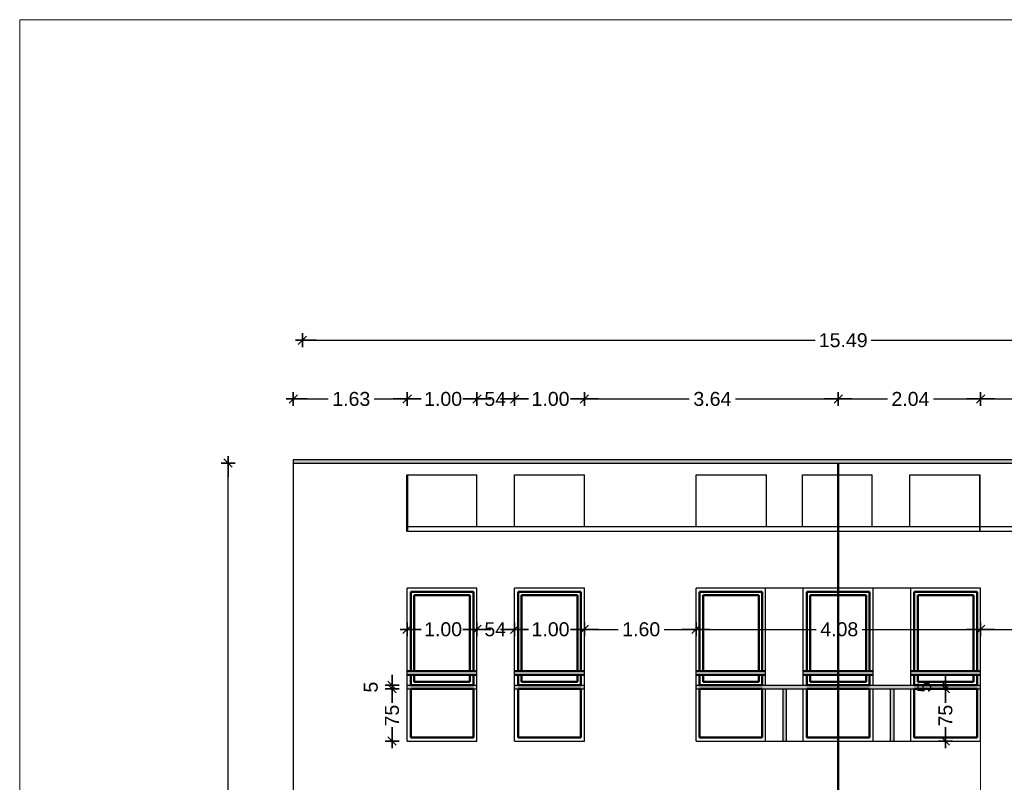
# Model space of a CAD drawing. Header units: metres. Extents: x -1 to 490, y -6 to 65.
# Tile 9 of 11: x 466 to 480, y 54 to 65. Entities that reach past the tile are written whole.
import ezdxf

# ---------------------------------------------------------------- set-up
doc = ezdxf.new("R2010")
doc.units = ezdxf.units.M
doc.header["$PDMODE"] = 65
doc.linetypes.add('CONTINUA', pattern=[0])
doc.linetypes.add('RAND', pattern=[44.45, 12.7, -6.35, 12.7, -6.35, 0, -6.35])
doc.layers.add('BARANA NOVA FAÇANA SUD', color=7, linetype='CONTINUA', lineweight=25)
doc.layers.add('FAÇANA  SUD-EST LINIES  ACTUAL', color=7, linetype='CONTINUA', lineweight=25)
doc.styles.add('ARIAL', font='arial.ttf')
doc.dimstyles.new('DIMSTYLE_3', dxfattribs={"dimtxt": 0.2, "dimasz": 0.2, "dimexe": 0, "dimexo": 1e-06, "dimgap": 0.1, "dimtad": 0, "dimrnd": 0.01, "dimzin": 4, "dimdsep": 46, "dimtxsty": 'ARIAL', "dimblk1": 'ALL_ML_STRICH', "dimblk2": 'ALL_ML_STRICH', "dimsah": 1, "dimcen": 0, "dimse1": 1, "dimse2": 1, "dimclrd": 2, "dimclre": 2, "dimclrt": 2, "dimadec": 0, "dimazin": 0, "dimtfac": 1, "dimtdec": 0, "dimtix": 1, "dimtmove": 2, "dimatfit": 3, "dimfxl": 0, "dimtzin": 0, "dimlwd": 0, "dimlwe": 35, "dimarcsym": 0})
doc.dimstyles.new('DIMSTYLE_6', dxfattribs={"dimtxt": 0.2, "dimasz": 0.2, "dimexe": 0, "dimexo": 1e-06, "dimgap": 0.1, "dimtad": 0, "dimdec": 0, "dimlfac": 100, "dimrnd": 1, "dimzin": 4, "dimdsep": 46, "dimtxsty": 'ARIAL', "dimblk1": 'ALL_ML_STRICH', "dimblk2": 'ALL_ML_STRICH', "dimsah": 1, "dimcen": 0, "dimse1": 1, "dimse2": 1, "dimclrd": 2, "dimclre": 2, "dimclrt": 2, "dimadec": 0, "dimazin": 0, "dimtfac": 1, "dimtdec": 0, "dimtix": 1, "dimtmove": 2, "dimatfit": 3, "dimfxl": 0, "dimtzin": 0, "dimlwd": 0, "dimlwe": 35, "dimarcsym": 0})
doc.dimstyles.new('DIMSTYLE_8', dxfattribs={"dimtxt": 0.2, "dimasz": 0.2, "dimexe": 0, "dimexo": 1e-06, "dimgap": 0.1, "dimtad": 2, "dimdec": 0, "dimlfac": 100, "dimrnd": 1, "dimzin": 4, "dimdsep": 46, "dimtxsty": 'ARIAL', "dimblk1": 'ALL_ML_STRICH', "dimblk2": 'ALL_ML_STRICH', "dimsah": 1, "dimcen": 0, "dimse1": 1, "dimse2": 1, "dimclrd": 2, "dimclre": 2, "dimclrt": 2, "dimadec": 0, "dimazin": 0, "dimtfac": 1, "dimtdec": 0, "dimtix": 1, "dimtmove": 2, "dimatfit": 3, "dimfxl": 0, "dimtvp": 1.2, "dimtzin": 0, "dimlwd": 0, "dimlwe": 35, "dimarcsym": 0})

# ---------------------------------------------------------------- blocks, each defined once
blk = doc.blocks.new('ALL_ML_STRICH')
at = {"color": 0, "linetype": 'ByBlock', "lineweight": -2}
for p, q in [((-1, 0), (0.5, 0)), ((-0.3, -0.3), (0.3, 0.3)), ((0, -0.5), (0, 0.5))]:
    blk.add_line(p, q, dxfattribs=at)
blk = doc.blocks.new('*D71')
at = {"layer": 'DEFPOINTS', "color": 2, "linetype": 'CONTINUA', "lineweight": 35, "transparency": 33554687}
for p in [(469.945, 60.378), (469.945, 58.622), (485.434, 58.622)]:
    blk.add_point(p, dxfattribs=at)
at = {"layer": 'FAÇANA  SUD-EST LINIES  ACTUAL', "color": 2, "linetype": 'CONTINUA', "lineweight": -2, "transparency": 33554687}
for p, q in [((469.945, 60.378), (477.296, 60.378)), ((478.096, 60.378), (485.434, 60.378))]:
    blk.add_line(p, q, dxfattribs=at)
at = {"layer": 'FAÇANA  SUD-EST LINIES  ACTUAL', "color": 2, "linetype": 'CONTINUA', "lineweight": 35, "transparency": 33554687, "xscale": 0.2, "yscale": 0.2, "zscale": 0.2, "rotation": 180}
blk.add_blockref('ALL_ML_STRICH', (469.945, 60.378), dxfattribs=at)
at = {"layer": 'FAÇANA  SUD-EST LINIES  ACTUAL', "color": 2, "linetype": 'CONTINUA', "lineweight": 35, "transparency": 33554687, "xscale": 0.2, "yscale": 0.2, "zscale": 0.2}
blk.add_blockref('ALL_ML_STRICH', (485.434, 60.378), dxfattribs=at)
at = {"layer": 'FAÇANA  SUD-EST LINIES  ACTUAL', "color": 2, "linetype": 'CONTINUA', "lineweight": 35, "transparency": 33554687, "insert": (477.696, 60.378), "char_height": 0.2, "width": 1, "attachment_point": 5, "style": 'ARIAL'}
blk.add_mtext('\\A1;{15.49}', dxfattribs=at)
blk = doc.blocks.new('*D72')
at = {"layer": 'DEFPOINTS', "color": 2, "linetype": 'CONTINUA', "lineweight": 35, "transparency": 33554687}
for p in [(469.814, 58.617), (468.88, 36.363), (469.814, 36.363)]:
    blk.add_point(p, dxfattribs=at)
at = {"layer": 'FAÇANA  SUD-EST LINIES  ACTUAL', "color": 2, "linetype": 'CONTINUA', "lineweight": -2, "transparency": 33554687}
for p, q in [((468.88, 47.896), (468.88, 58.617)), ((468.88, 36.363), (468.88, 47.096))]:
    blk.add_line(p, q, dxfattribs=at)
at = {"layer": 'FAÇANA  SUD-EST LINIES  ACTUAL', "color": 2, "linetype": 'CONTINUA', "lineweight": 35, "transparency": 33554687, "xscale": 0.2, "yscale": 0.2, "zscale": 0.2}
for p, rotation in [((468.88, 58.617), 90), ((468.88, 36.363), 270)]:
    blk.add_blockref('ALL_ML_STRICH', p, dxfattribs=dict(at, rotation=rotation))
at = {"layer": 'FAÇANA  SUD-EST LINIES  ACTUAL', "color": 2, "linetype": 'CONTINUA', "lineweight": 35, "transparency": 33554687, "insert": (468.88, 47.496), "char_height": 0.2, "width": 1, "attachment_point": 5, "rotation": 90, "style": 'ARIAL'}
blk.add_mtext('\\A1;{22.25}', dxfattribs=at)
blk = doc.blocks.new('*D73')
at = {"layer": 'DEFPOINTS', "color": 2, "linetype": 'CONTINUA', "lineweight": 35, "transparency": 33554687}
for p in [(469.814, 59.536), (469.814, 57.001), (471.446, 56.675)]:
    blk.add_point(p, dxfattribs=at)
at = {"layer": 'FAÇANA  SUD-EST LINIES  ACTUAL', "color": 2, "linetype": 'CONTINUA', "lineweight": -2, "transparency": 33554687}
for p, q in [((469.814, 59.536), (470.315, 59.536)), ((470.975, 59.536), (471.446, 59.536))]:
    blk.add_line(p, q, dxfattribs=at)
at = {"layer": 'FAÇANA  SUD-EST LINIES  ACTUAL', "color": 2, "linetype": 'CONTINUA', "lineweight": 35, "transparency": 33554687, "xscale": 0.2, "yscale": 0.2, "zscale": 0.2, "rotation": 180}
blk.add_blockref('ALL_ML_STRICH', (469.814, 59.536), dxfattribs=at)
at = {"layer": 'FAÇANA  SUD-EST LINIES  ACTUAL', "color": 2, "linetype": 'CONTINUA', "lineweight": 35, "transparency": 33554687, "xscale": 0.2, "yscale": 0.2, "zscale": 0.2}
blk.add_blockref('ALL_ML_STRICH', (471.446, 59.536), dxfattribs=at)
at = {"layer": 'FAÇANA  SUD-EST LINIES  ACTUAL', "color": 2, "linetype": 'CONTINUA', "lineweight": 35, "transparency": 33554687, "insert": (470.645, 59.536), "char_height": 0.2, "width": 0.8, "attachment_point": 5, "style": 'ARIAL'}
blk.add_mtext('\\A1;{1.63}', dxfattribs=at)
blk = doc.blocks.new('*D74')
at = {"layer": 'DEFPOINTS', "color": 2, "linetype": 'CONTINUA', "lineweight": 35, "transparency": 33554687}
for p in [(471.446, 59.536), (472.446, 56.821), (471.446, 56.675)]:
    blk.add_point(p, dxfattribs=at)
at = {"layer": 'FAÇANA  SUD-EST LINIES  ACTUAL', "color": 2, "linetype": 'CONTINUA', "lineweight": -2, "transparency": 33554687}
for p, q in [((471.446, 59.536), (471.631, 59.536)), ((472.291, 59.536), (472.446, 59.536))]:
    blk.add_line(p, q, dxfattribs=at)
at = {"layer": 'FAÇANA  SUD-EST LINIES  ACTUAL', "color": 2, "linetype": 'CONTINUA', "lineweight": 35, "transparency": 33554687, "xscale": 0.2, "yscale": 0.2, "zscale": 0.2, "rotation": 180}
blk.add_blockref('ALL_ML_STRICH', (471.446, 59.536), dxfattribs=at)
at = {"layer": 'FAÇANA  SUD-EST LINIES  ACTUAL', "color": 2, "linetype": 'CONTINUA', "lineweight": 35, "transparency": 33554687, "xscale": 0.2, "yscale": 0.2, "zscale": 0.2}
blk.add_blockref('ALL_ML_STRICH', (472.446, 59.536), dxfattribs=at)
at = {"layer": 'FAÇANA  SUD-EST LINIES  ACTUAL', "color": 2, "linetype": 'CONTINUA', "lineweight": 35, "transparency": 33554687, "insert": (471.961, 59.536), "char_height": 0.2, "width": 0.8, "attachment_point": 5, "style": 'ARIAL'}
blk.add_mtext('\\A1;{1.00}', dxfattribs=at)
blk = doc.blocks.new('*D75')
at = {"layer": 'DEFPOINTS', "color": 2, "linetype": 'CONTINUA', "lineweight": 35, "transparency": 33554687}
for p in [(472.446, 59.536), (472.446, 56.821), (472.986, 56.637)]:
    blk.add_point(p, dxfattribs=at)
at = {"layer": 'FAÇANA  SUD-EST LINIES  ACTUAL', "color": 2, "linetype": 'CONTINUA', "lineweight": -2, "transparency": 33554687}
for p, q in [((472.446, 59.536), (472.518, 59.536)), ((472.898, 59.536), (472.986, 59.536))]:
    blk.add_line(p, q, dxfattribs=at)
at = {"layer": 'FAÇANA  SUD-EST LINIES  ACTUAL', "color": 2, "linetype": 'CONTINUA', "lineweight": 35, "transparency": 33554687, "xscale": 0.2, "yscale": 0.2, "zscale": 0.2, "rotation": 180}
blk.add_blockref('ALL_ML_STRICH', (472.446, 59.536), dxfattribs=at)
at = {"layer": 'FAÇANA  SUD-EST LINIES  ACTUAL', "color": 2, "linetype": 'CONTINUA', "lineweight": 35, "transparency": 33554687, "xscale": 0.2, "yscale": 0.2, "zscale": 0.2}
blk.add_blockref('ALL_ML_STRICH', (472.986, 59.536), dxfattribs=at)
at = {"layer": 'FAÇANA  SUD-EST LINIES  ACTUAL', "color": 2, "linetype": 'CONTINUA', "lineweight": 35, "transparency": 33554687, "insert": (472.708, 59.536), "char_height": 0.2, "width": 0.4, "attachment_point": 5, "style": 'ARIAL'}
blk.add_mtext('\\A1;{54}', dxfattribs=at)
blk = doc.blocks.new('*D76')
at = {"layer": 'DEFPOINTS', "color": 2, "linetype": 'CONTINUA', "lineweight": 35, "transparency": 33554687}
for p in [(472.986, 59.536), (473.986, 56.821), (472.986, 56.637)]:
    blk.add_point(p, dxfattribs=at)
at = {"layer": 'FAÇANA  SUD-EST LINIES  ACTUAL', "color": 2, "linetype": 'CONTINUA', "lineweight": -2, "transparency": 33554687}
for p, q in [((472.986, 59.536), (473.171, 59.536)), ((473.831, 59.536), (473.986, 59.536))]:
    blk.add_line(p, q, dxfattribs=at)
at = {"layer": 'FAÇANA  SUD-EST LINIES  ACTUAL', "color": 2, "linetype": 'CONTINUA', "lineweight": 35, "transparency": 33554687, "xscale": 0.2, "yscale": 0.2, "zscale": 0.2, "rotation": 180}
blk.add_blockref('ALL_ML_STRICH', (472.986, 59.536), dxfattribs=at)
at = {"layer": 'FAÇANA  SUD-EST LINIES  ACTUAL', "color": 2, "linetype": 'CONTINUA', "lineweight": 35, "transparency": 33554687, "xscale": 0.2, "yscale": 0.2, "zscale": 0.2}
blk.add_blockref('ALL_ML_STRICH', (473.986, 59.536), dxfattribs=at)
at = {"layer": 'FAÇANA  SUD-EST LINIES  ACTUAL', "color": 2, "linetype": 'CONTINUA', "lineweight": 35, "transparency": 33554687, "insert": (473.501, 59.536), "char_height": 0.2, "width": 0.8, "attachment_point": 5, "style": 'ARIAL'}
blk.add_mtext('\\A1;{1.00}', dxfattribs=at)
blk = doc.blocks.new('*D77')
at = {"layer": 'DEFPOINTS', "color": 2, "linetype": 'CONTINUA', "lineweight": 35, "transparency": 33554687}
for p in [(473.986, 59.536), (477.624, 58.602), (473.986, 56.821)]:
    blk.add_point(p, dxfattribs=at)
at = {"layer": 'FAÇANA  SUD-EST LINIES  ACTUAL', "color": 2, "linetype": 'CONTINUA', "lineweight": -2, "transparency": 33554687}
for p, q in [((473.986, 59.536), (475.49, 59.536)), ((476.15, 59.536), (477.624, 59.536))]:
    blk.add_line(p, q, dxfattribs=at)
at = {"layer": 'FAÇANA  SUD-EST LINIES  ACTUAL', "color": 2, "linetype": 'CONTINUA', "lineweight": 35, "transparency": 33554687, "xscale": 0.2, "yscale": 0.2, "zscale": 0.2, "rotation": 180}
blk.add_blockref('ALL_ML_STRICH', (473.986, 59.536), dxfattribs=at)
at = {"layer": 'FAÇANA  SUD-EST LINIES  ACTUAL', "color": 2, "linetype": 'CONTINUA', "lineweight": 35, "transparency": 33554687, "xscale": 0.2, "yscale": 0.2, "zscale": 0.2}
blk.add_blockref('ALL_ML_STRICH', (477.624, 59.536), dxfattribs=at)
at = {"layer": 'FAÇANA  SUD-EST LINIES  ACTUAL', "color": 2, "linetype": 'CONTINUA', "lineweight": 35, "transparency": 33554687, "insert": (475.82, 59.536), "char_height": 0.2, "width": 0.8, "attachment_point": 5, "style": 'ARIAL'}
blk.add_mtext('\\A1;{3.64}', dxfattribs=at)
blk = doc.blocks.new('*D78')
at = {"layer": 'DEFPOINTS', "color": 2, "linetype": 'CONTINUA', "lineweight": 35, "transparency": 33554687}
for p in [(477.624, 59.536), (477.624, 58.602), (479.664, 56.821)]:
    blk.add_point(p, dxfattribs=at)
at = {"layer": 'FAÇANA  SUD-EST LINIES  ACTUAL', "color": 2, "linetype": 'CONTINUA', "lineweight": -2, "transparency": 33554687}
for p, q in [((477.624, 59.536), (478.329, 59.536)), ((478.989, 59.536), (479.664, 59.536))]:
    blk.add_line(p, q, dxfattribs=at)
at = {"layer": 'FAÇANA  SUD-EST LINIES  ACTUAL', "color": 2, "linetype": 'CONTINUA', "lineweight": 35, "transparency": 33554687, "xscale": 0.2, "yscale": 0.2, "zscale": 0.2, "rotation": 180}
blk.add_blockref('ALL_ML_STRICH', (477.624, 59.536), dxfattribs=at)
at = {"layer": 'FAÇANA  SUD-EST LINIES  ACTUAL', "color": 2, "linetype": 'CONTINUA', "lineweight": 35, "transparency": 33554687, "xscale": 0.2, "yscale": 0.2, "zscale": 0.2}
blk.add_blockref('ALL_ML_STRICH', (479.664, 59.536), dxfattribs=at)
at = {"layer": 'FAÇANA  SUD-EST LINIES  ACTUAL', "color": 2, "linetype": 'CONTINUA', "lineweight": 35, "transparency": 33554687, "insert": (478.659, 59.536), "char_height": 0.2, "width": 0.8, "attachment_point": 5, "style": 'ARIAL'}
blk.add_mtext('\\A1;{2.04}', dxfattribs=at)
blk = doc.blocks.new('*D79')
at = {"layer": 'DEFPOINTS', "color": 2, "linetype": 'CONTINUA', "lineweight": 35, "transparency": 33554687}
for p in [(479.664, 59.536), (479.664, 56.821), (481.262, 56.821)]:
    blk.add_point(p, dxfattribs=at)
at = {"layer": 'FAÇANA  SUD-EST LINIES  ACTUAL', "color": 2, "linetype": 'CONTINUA', "lineweight": -2, "transparency": 33554687}
for p, q in [((479.664, 59.536), (480.148, 59.536)), ((480.808, 59.536), (481.262, 59.536))]:
    blk.add_line(p, q, dxfattribs=at)
at = {"layer": 'FAÇANA  SUD-EST LINIES  ACTUAL', "color": 2, "linetype": 'CONTINUA', "lineweight": 35, "transparency": 33554687, "xscale": 0.2, "yscale": 0.2, "zscale": 0.2, "rotation": 180}
blk.add_blockref('ALL_ML_STRICH', (479.664, 59.536), dxfattribs=at)
at = {"layer": 'FAÇANA  SUD-EST LINIES  ACTUAL', "color": 2, "linetype": 'CONTINUA', "lineweight": 35, "transparency": 33554687, "xscale": 0.2, "yscale": 0.2, "zscale": 0.2}
blk.add_blockref('ALL_ML_STRICH', (481.262, 59.536), dxfattribs=at)
at = {"layer": 'FAÇANA  SUD-EST LINIES  ACTUAL', "color": 2, "linetype": 'CONTINUA', "lineweight": 35, "transparency": 33554687, "insert": (480.478, 59.536), "char_height": 0.2, "width": 0.8, "attachment_point": 5, "style": 'ARIAL'}
blk.add_mtext('\\A1;{1.60}', dxfattribs=at)
blk = doc.blocks.new('*D101')
at = {"layer": 'DEFPOINTS', "color": 2, "linetype": 'CONTINUA', "lineweight": 35, "transparency": 33554687}
for p in [(471.446, 55.381), (471.229, 54.631), (471.446, 54.631)]:
    blk.add_point(p, dxfattribs=at)
at = {"layer": 'FAÇANA  SUD-EST LINIES  ACTUAL', "color": 2, "linetype": 'CONTINUA', "lineweight": -2, "transparency": 33554687}
for p, q in [((471.229, 55.186), (471.229, 55.381)), ((471.229, 54.631), (471.229, 54.806))]:
    blk.add_line(p, q, dxfattribs=at)
at = {"layer": 'FAÇANA  SUD-EST LINIES  ACTUAL', "color": 2, "linetype": 'CONTINUA', "lineweight": 35, "transparency": 33554687, "xscale": 0.2, "yscale": 0.2, "zscale": 0.2}
for p, rotation in [((471.229, 55.381), 90), ((471.229, 54.631), 270)]:
    blk.add_blockref('ALL_ML_STRICH', p, dxfattribs=dict(at, rotation=rotation))
at = {"layer": 'FAÇANA  SUD-EST LINIES  ACTUAL', "color": 2, "linetype": 'CONTINUA', "lineweight": 35, "transparency": 33554687, "insert": (471.229, 54.996), "char_height": 0.2, "width": 0.4, "attachment_point": 5, "rotation": 90, "style": 'ARIAL'}
blk.add_mtext('\\A1;{75}', dxfattribs=at)
blk = doc.blocks.new('*D102')
at = {"layer": 'DEFPOINTS', "color": 2, "linetype": 'CONTINUA', "lineweight": 35, "transparency": 33554687}
for p in [(471.229, 55.381), (471.446, 55.431), (471.446, 55.381)]:
    blk.add_point(p, dxfattribs=at)
at = {"layer": 'FAÇANA  SUD-EST LINIES  ACTUAL', "color": 2, "linetype": 'CONTINUA', "lineweight": -2, "transparency": 33554687}
blk.add_line((471.229, 55.381), (471.229, 55.431), dxfattribs=at)
at = {"layer": 'FAÇANA  SUD-EST LINIES  ACTUAL', "color": 2, "linetype": 'CONTINUA', "lineweight": 35, "transparency": 33554687, "xscale": 0.2, "yscale": 0.2, "zscale": 0.2}
for p, rotation in [((471.229, 55.381), 270), ((471.229, 55.431), 90)]:
    blk.add_blockref('ALL_ML_STRICH', p, dxfattribs=dict(at, rotation=rotation))
at = {"layer": 'FAÇANA  SUD-EST LINIES  ACTUAL', "color": 2, "linetype": 'CONTINUA', "lineweight": 35, "transparency": 33554687, "insert": (470.925, 55.404), "char_height": 0.2, "width": 0.2, "attachment_point": 5, "rotation": 90, "style": 'ARIAL'}
blk.add_mtext('\\A1;{5}', dxfattribs=at)
blk = doc.blocks.new('*D103')
at = {"layer": 'DEFPOINTS', "color": 2, "linetype": 'CONTINUA', "lineweight": 35, "transparency": 33554687}
for p in [(479.13, 55.381), (479.161, 54.631), (479.161, 54.631)]:
    blk.add_point(p, dxfattribs=at)
at = {"layer": 'FAÇANA  SUD-EST LINIES  ACTUAL', "color": 2, "linetype": 'CONTINUA', "lineweight": -2, "transparency": 33554687}
for p, q in [((479.161, 55.186), (479.161, 55.381)), ((479.161, 54.631), (479.161, 54.806))]:
    blk.add_line(p, q, dxfattribs=at)
at = {"layer": 'FAÇANA  SUD-EST LINIES  ACTUAL', "color": 2, "linetype": 'CONTINUA', "lineweight": 35, "transparency": 33554687, "xscale": 0.2, "yscale": 0.2, "zscale": 0.2}
for p, rotation in [((479.161, 55.381), 90), ((479.161, 54.631), 270)]:
    blk.add_blockref('ALL_ML_STRICH', p, dxfattribs=dict(at, rotation=rotation))
at = {"layer": 'FAÇANA  SUD-EST LINIES  ACTUAL', "color": 2, "linetype": 'CONTINUA', "lineweight": 35, "transparency": 33554687, "insert": (479.161, 54.996), "char_height": 0.2, "width": 0.4, "attachment_point": 5, "rotation": 90, "style": 'ARIAL'}
blk.add_mtext('\\A1;{75}', dxfattribs=at)
blk = doc.blocks.new('*D104')
at = {"layer": 'DEFPOINTS', "color": 2, "linetype": 'CONTINUA', "lineweight": 35, "transparency": 33554687}
for p in [(479.111, 55.431), (479.13, 55.381), (479.161, 55.381)]:
    blk.add_point(p, dxfattribs=at)
at = {"layer": 'FAÇANA  SUD-EST LINIES  ACTUAL', "color": 2, "linetype": 'CONTINUA', "lineweight": -2, "transparency": 33554687}
blk.add_line((479.161, 55.381), (479.161, 55.431), dxfattribs=at)
at = {"layer": 'FAÇANA  SUD-EST LINIES  ACTUAL', "color": 2, "linetype": 'CONTINUA', "lineweight": 35, "transparency": 33554687, "xscale": 0.2, "yscale": 0.2, "zscale": 0.2}
for p, rotation in [((479.161, 55.381), 270), ((479.161, 55.431), 90)]:
    blk.add_blockref('ALL_ML_STRICH', p, dxfattribs=dict(at, rotation=rotation))
at = {"layer": 'FAÇANA  SUD-EST LINIES  ACTUAL', "color": 2, "linetype": 'CONTINUA', "lineweight": 35, "transparency": 33554687, "insert": (478.858, 55.404), "char_height": 0.2, "width": 0.2, "attachment_point": 5, "rotation": 90, "style": 'ARIAL'}
blk.add_mtext('\\A1;{5}', dxfattribs=at)
blk = doc.blocks.new('*D105')
at = {"layer": 'DEFPOINTS', "color": 2, "linetype": 'CONTINUA', "lineweight": 35, "transparency": 33554687}
for p in [(471.446, 56.233), (471.446, 56.16), (472.446, 55.973)]:
    blk.add_point(p, dxfattribs=at)
at = {"layer": 'FAÇANA  SUD-EST LINIES  ACTUAL', "color": 2, "linetype": 'CONTINUA', "lineweight": -2, "transparency": 33554687}
for p, q in [((471.446, 56.233), (471.631, 56.233)), ((472.291, 56.233), (472.446, 56.233))]:
    blk.add_line(p, q, dxfattribs=at)
at = {"layer": 'FAÇANA  SUD-EST LINIES  ACTUAL', "color": 2, "linetype": 'CONTINUA', "lineweight": 35, "transparency": 33554687, "xscale": 0.2, "yscale": 0.2, "zscale": 0.2, "rotation": 180}
blk.add_blockref('ALL_ML_STRICH', (471.446, 56.233), dxfattribs=at)
at = {"layer": 'FAÇANA  SUD-EST LINIES  ACTUAL', "color": 2, "linetype": 'CONTINUA', "lineweight": 35, "transparency": 33554687, "xscale": 0.2, "yscale": 0.2, "zscale": 0.2}
blk.add_blockref('ALL_ML_STRICH', (472.446, 56.233), dxfattribs=at)
at = {"layer": 'FAÇANA  SUD-EST LINIES  ACTUAL', "color": 2, "linetype": 'CONTINUA', "lineweight": 35, "transparency": 33554687, "insert": (471.961, 56.233), "char_height": 0.2, "width": 0.8, "attachment_point": 5, "style": 'ARIAL'}
blk.add_mtext('\\A1;{\\A1;{1.00\\H0.132000;\\S^ ;}}', dxfattribs=at)
blk = doc.blocks.new('*D106')
at = {"layer": 'DEFPOINTS', "color": 2, "linetype": 'CONTINUA', "lineweight": 35, "transparency": 33554687}
for p in [(472.446, 56.233), (472.446, 55.973), (472.986, 55.943)]:
    blk.add_point(p, dxfattribs=at)
at = {"layer": 'FAÇANA  SUD-EST LINIES  ACTUAL', "color": 2, "linetype": 'CONTINUA', "lineweight": -2, "transparency": 33554687}
for p, q in [((472.446, 56.233), (472.518, 56.233)), ((472.898, 56.233), (472.986, 56.233))]:
    blk.add_line(p, q, dxfattribs=at)
at = {"layer": 'FAÇANA  SUD-EST LINIES  ACTUAL', "color": 2, "linetype": 'CONTINUA', "lineweight": 35, "transparency": 33554687, "xscale": 0.2, "yscale": 0.2, "zscale": 0.2, "rotation": 180}
blk.add_blockref('ALL_ML_STRICH', (472.446, 56.233), dxfattribs=at)
at = {"layer": 'FAÇANA  SUD-EST LINIES  ACTUAL', "color": 2, "linetype": 'CONTINUA', "lineweight": 35, "transparency": 33554687, "xscale": 0.2, "yscale": 0.2, "zscale": 0.2}
blk.add_blockref('ALL_ML_STRICH', (472.986, 56.233), dxfattribs=at)
at = {"layer": 'FAÇANA  SUD-EST LINIES  ACTUAL', "color": 2, "linetype": 'CONTINUA', "lineweight": 35, "transparency": 33554687, "insert": (472.708, 56.233), "char_height": 0.2, "width": 0.4, "attachment_point": 5, "style": 'ARIAL'}
blk.add_mtext('\\A1;{54}', dxfattribs=at)
blk = doc.blocks.new('*D107')
at = {"layer": 'DEFPOINTS', "color": 2, "linetype": 'CONTINUA', "lineweight": 35, "transparency": 33554687}
for p in [(472.986, 56.233), (472.986, 55.943), (473.986, 55.9)]:
    blk.add_point(p, dxfattribs=at)
at = {"layer": 'FAÇANA  SUD-EST LINIES  ACTUAL', "color": 2, "linetype": 'CONTINUA', "lineweight": -2, "transparency": 33554687}
for p, q in [((472.986, 56.233), (473.171, 56.233)), ((473.831, 56.233), (473.986, 56.233))]:
    blk.add_line(p, q, dxfattribs=at)
at = {"layer": 'FAÇANA  SUD-EST LINIES  ACTUAL', "color": 2, "linetype": 'CONTINUA', "lineweight": 35, "transparency": 33554687, "xscale": 0.2, "yscale": 0.2, "zscale": 0.2, "rotation": 180}
blk.add_blockref('ALL_ML_STRICH', (472.986, 56.233), dxfattribs=at)
at = {"layer": 'FAÇANA  SUD-EST LINIES  ACTUAL', "color": 2, "linetype": 'CONTINUA', "lineweight": 35, "transparency": 33554687, "xscale": 0.2, "yscale": 0.2, "zscale": 0.2}
blk.add_blockref('ALL_ML_STRICH', (473.986, 56.233), dxfattribs=at)
at = {"layer": 'FAÇANA  SUD-EST LINIES  ACTUAL', "color": 2, "linetype": 'CONTINUA', "lineweight": 35, "transparency": 33554687, "insert": (473.501, 56.233), "char_height": 0.2, "width": 0.8, "attachment_point": 5, "style": 'ARIAL'}
blk.add_mtext('\\A1;{\\A1;{1.00\\H0.132000;\\S^ ;}}', dxfattribs=at)
blk = doc.blocks.new('*D108')
at = {"layer": 'DEFPOINTS', "color": 2, "linetype": 'CONTINUA', "lineweight": 35, "transparency": 33554687}
for p in [(473.986, 56.233), (473.986, 55.9), (475.586, 55.581)]:
    blk.add_point(p, dxfattribs=at)
at = {"layer": 'FAÇANA  SUD-EST LINIES  ACTUAL', "color": 2, "linetype": 'CONTINUA', "lineweight": -2, "transparency": 33554687}
for p, q in [((473.986, 56.233), (474.471, 56.233)), ((475.131, 56.233), (475.586, 56.233))]:
    blk.add_line(p, q, dxfattribs=at)
at = {"layer": 'FAÇANA  SUD-EST LINIES  ACTUAL', "color": 2, "linetype": 'CONTINUA', "lineweight": 35, "transparency": 33554687, "xscale": 0.2, "yscale": 0.2, "zscale": 0.2, "rotation": 180}
blk.add_blockref('ALL_ML_STRICH', (473.986, 56.233), dxfattribs=at)
at = {"layer": 'FAÇANA  SUD-EST LINIES  ACTUAL', "color": 2, "linetype": 'CONTINUA', "lineweight": 35, "transparency": 33554687, "xscale": 0.2, "yscale": 0.2, "zscale": 0.2}
blk.add_blockref('ALL_ML_STRICH', (475.586, 56.233), dxfattribs=at)
at = {"layer": 'FAÇANA  SUD-EST LINIES  ACTUAL', "color": 2, "linetype": 'CONTINUA', "lineweight": 35, "transparency": 33554687, "insert": (474.801, 56.233), "char_height": 0.2, "width": 0.8, "attachment_point": 5, "style": 'ARIAL'}
blk.add_mtext('\\A1;{\\A1;{1.60\\H0.132000;\\S^ ;}}', dxfattribs=at)
blk = doc.blocks.new('*D109')
at = {"layer": 'DEFPOINTS', "color": 2, "linetype": 'CONTINUA', "lineweight": 35, "transparency": 33554687}
for p in [(475.586, 56.233), (475.586, 55.581), (479.664, 55.511)]:
    blk.add_point(p, dxfattribs=at)
at = {"layer": 'FAÇANA  SUD-EST LINIES  ACTUAL', "color": 2, "linetype": 'CONTINUA', "lineweight": -2, "transparency": 33554687}
for p, q in [((475.586, 56.233), (477.309, 56.233)), ((477.969, 56.233), (479.664, 56.233))]:
    blk.add_line(p, q, dxfattribs=at)
at = {"layer": 'FAÇANA  SUD-EST LINIES  ACTUAL', "color": 2, "linetype": 'CONTINUA', "lineweight": 35, "transparency": 33554687, "xscale": 0.2, "yscale": 0.2, "zscale": 0.2, "rotation": 180}
blk.add_blockref('ALL_ML_STRICH', (475.586, 56.233), dxfattribs=at)
at = {"layer": 'FAÇANA  SUD-EST LINIES  ACTUAL', "color": 2, "linetype": 'CONTINUA', "lineweight": 35, "transparency": 33554687, "xscale": 0.2, "yscale": 0.2, "zscale": 0.2}
blk.add_blockref('ALL_ML_STRICH', (479.664, 56.233), dxfattribs=at)
at = {"layer": 'FAÇANA  SUD-EST LINIES  ACTUAL', "color": 2, "linetype": 'CONTINUA', "lineweight": 35, "transparency": 33554687, "insert": (477.639, 56.233), "char_height": 0.2, "width": 0.8, "attachment_point": 5, "style": 'ARIAL'}
blk.add_mtext('\\A1;{\\A1;{4.08\\H0.132000;\\S^ ;}}', dxfattribs=at)
blk = doc.blocks.new('*D110')
at = {"layer": 'DEFPOINTS', "color": 2, "linetype": 'CONTINUA', "lineweight": 35, "transparency": 33554687}
for p in [(479.664, 56.233), (479.664, 55.511), (481.262, 55.531)]:
    blk.add_point(p, dxfattribs=at)
at = {"layer": 'FAÇANA  SUD-EST LINIES  ACTUAL', "color": 2, "linetype": 'CONTINUA', "lineweight": -2, "transparency": 33554687}
for p, q in [((479.664, 56.233), (480.148, 56.233)), ((480.808, 56.233), (481.262, 56.233))]:
    blk.add_line(p, q, dxfattribs=at)
at = {"layer": 'FAÇANA  SUD-EST LINIES  ACTUAL', "color": 2, "linetype": 'CONTINUA', "lineweight": 35, "transparency": 33554687, "xscale": 0.2, "yscale": 0.2, "zscale": 0.2, "rotation": 180}
blk.add_blockref('ALL_ML_STRICH', (479.664, 56.233), dxfattribs=at)
at = {"layer": 'FAÇANA  SUD-EST LINIES  ACTUAL', "color": 2, "linetype": 'CONTINUA', "lineweight": 35, "transparency": 33554687, "xscale": 0.2, "yscale": 0.2, "zscale": 0.2}
blk.add_blockref('ALL_ML_STRICH', (481.262, 56.233), dxfattribs=at)
at = {"layer": 'FAÇANA  SUD-EST LINIES  ACTUAL', "color": 2, "linetype": 'CONTINUA', "lineweight": 35, "transparency": 33554687, "insert": (480.478, 56.233), "char_height": 0.2, "width": 0.8, "attachment_point": 5, "style": 'ARIAL'}
blk.add_mtext('\\A1;{\\A1;{1.60\\H0.132000;\\S^ ;}}', dxfattribs=at)

msp = doc.modelspace()

# ---------------------------------------------------------------- hatches: boundary and pattern name
at = {"layer": 'BARANA NOVA FAÇANA SUD', "linetype": 'CONTINUA', "lineweight": 140, "transparency": 33554687}
for points in [[(469.81407, 58.61256), (485.43407, 58.61256), (485.43407, 58.66256), (469.81407, 58.66256)], [(471.44632, 55.38101), (472.44632, 55.38101), (472.44632, 55.43101), (471.44632, 55.43101)], [(472.98632, 55.38101), (473.98632, 55.38101), (473.98632, 55.43101), (472.98632, 55.43101)], [(475.58632, 55.38101), (477.62407, 55.38101), (477.62407, 55.43101), (475.58632, 55.43101)], [(476.82907, 54.63101), (476.87907, 54.63101), (476.87907, 55.38101), (476.82907, 55.38101)], [(477.62407, 55.38101), (479.66407, 55.38101), (479.66407, 55.43101), (477.62407, 55.43101)], [(478.36907, 54.63101), (478.41907, 54.63101), (478.41907, 55.38101), (478.36907, 55.38101)]]:
    msp.add_hatch(color=240, dxfattribs=at).paths.add_polyline_path(points)

# ---------------------------------------------------------------- linework, layer by layer
at = {"layer": 'FAÇANA  SUD-EST LINIES  ACTUAL', "color": 7, "linetype": 'CONTINUA', "lineweight": 25, "transparency": 33554687}
for p, q in [((485.43407, 58.66256), (469.81407, 58.66256)), ((469.81407, 58.66256), (469.81407, 36.36308)), ((485.43407, 58.61256), (469.81407, 58.61256)), ((471.44632, 58.44657), (472.44632, 58.44657)), ((471.44632, 57.63379), (471.44632, 58.44657)), ((472.44632, 57.70969), (472.44632, 58.44657)), ((472.98632, 58.44657), (473.98632, 58.44657)), ((472.98632, 57.70969), (472.98632, 58.44657)), ((473.98632, 57.70969), (473.98632, 58.44657)), ((475.58632, 58.44657), (476.59632, 58.44657)), ((475.58632, 57.70969), (475.58632, 58.44657)), ((476.59632, 57.70969), (476.59632, 58.44657)), ((477.11181, 57.70969), (477.11181, 58.44657)), ((477.11181, 58.44657), (478.11181, 58.44657)), ((477.11181, 58.44657), (478.11181, 58.44657)), ((478.11181, 57.70969), (478.11181, 58.44657)), ((478.65181, 57.70969), (478.65181, 58.44657)), ((478.65181, 58.44657), (479.65181, 58.44657)), ((478.65181, 58.44657), (479.65181, 58.44657)), ((479.65181, 57.63379), (479.65181, 58.44657)), ((479.65181, 58.44657), (479.65181, 57.63379)), ((471.44632, 57.63379), (471.44632, 57.70969)), ((471.44632, 57.70969), (483.80181, 57.70969)), ((483.80181, 57.63379), (471.44632, 57.63379)), ((472.44632, 56.82101), (471.44632, 56.82101)), ((471.44632, 54.63101), (471.44632, 56.82101)), ((472.44632, 54.63101), (472.44632, 56.82101)), ((473.98632, 56.82101), (472.98632, 56.82101)), ((472.98632, 54.63101), (472.98632, 56.82101)), ((473.98632, 54.63101), (473.98632, 56.82101)), ((475.58632, 54.63101), (475.58632, 56.82101)), ((479.66407, 56.82101), (475.58632, 56.82101)), ((476.58407, 55.43101), (476.58407, 56.82101)), ((477.12407, 55.43101), (477.12407, 56.82101)), ((478.12407, 55.43101), (478.12407, 56.82101)), ((478.66407, 55.43101), (478.66407, 56.82101)), ((479.66407, 54.63101), (479.66407, 56.82101)), ((471.44632, 55.43101), (472.44632, 55.43101)), ((471.44632, 55.38101), (472.44632, 55.38101)), ((472.98632, 55.43101), (473.98632, 55.43101)), ((472.98632, 55.38101), (473.98632, 55.38101)), ((475.58632, 55.43101), (479.66407, 55.43101)), ((475.58632, 55.38101), (479.66407, 55.38101)), ((476.58407, 54.63101), (476.58407, 55.38101)), ((476.82907, 55.38101), (476.82907, 54.63101)), ((476.87907, 55.38101), (476.87907, 54.63101)), ((477.12407, 54.63101), (477.12407, 55.38101)), ((478.12407, 54.63101), (478.12407, 55.38101)), ((478.36907, 55.38101), (478.36907, 54.63101)), ((478.41907, 55.38101), (478.41907, 54.63101)), ((478.66407, 54.63101), (478.66407, 55.38101)), ((471.44632, 54.63101), (472.44632, 54.63101)), ((472.98632, 54.63101), (473.98632, 54.63101)), ((475.58632, 54.63101), (479.66407, 54.63101))]:
    msp.add_line(p, q, dxfattribs=at)
at = {"layer": 'FAÇANA  SUD-EST LINIES  ACTUAL', "color": 4, "linetype": 'RAND', "lineweight": 50, "transparency": 33554687}
for p, q in [((477.62407, 58.61664), (477.62407, 34.46066)), ((471.44632, 57.63379), (471.44632, 58.44657))]:
    msp.add_line(p, q, dxfattribs=at)
at = {"layer": 'FAÇANA  SUD-EST LINIES  ACTUAL', "color": 202, "linetype": 'CONTINUA', "lineweight": 50, "transparency": 33554687}
for p, q in [((471.49632, 56.77101), (472.39632, 56.77101)), ((471.49632, 55.63101), (471.49632, 56.77101)), ((472.39632, 56.77101), (472.39632, 55.63101)), ((473.03632, 56.77101), (473.93632, 56.77101)), ((473.03632, 55.63101), (473.03632, 56.77101)), ((473.93632, 56.77101), (473.93632, 55.63101)), ((475.63632, 56.77101), (476.53632, 56.77101)), ((475.63632, 55.63101), (475.63632, 56.77101)), ((476.53632, 56.77101), (476.53632, 55.63101)), ((477.17407, 56.77101), (478.07407, 56.77101)), ((477.17407, 55.63101), (477.17407, 56.77101)), ((478.07407, 56.77101), (478.07407, 55.63101)), ((478.71407, 56.77101), (479.61407, 56.77101)), ((478.71407, 55.63101), (478.71407, 56.77101)), ((479.61407, 56.77101), (479.61407, 55.63101)), ((471.54632, 56.72101), (472.34632, 56.72101)), ((471.54632, 55.63101), (471.54632, 56.72101)), ((472.34632, 56.72101), (472.34632, 55.63101)), ((473.08632, 56.72101), (473.88632, 56.72101)), ((473.08632, 55.63101), (473.08632, 56.72101)), ((473.88632, 56.72101), (473.88632, 55.63101)), ((475.68632, 56.72101), (476.48632, 56.72101)), ((475.68632, 55.63101), (475.68632, 56.72101)), ((476.48632, 56.72101), (476.48632, 55.63101)), ((477.22407, 56.72101), (478.02407, 56.72101)), ((477.22407, 55.63101), (477.22407, 56.72101)), ((478.02407, 56.72101), (478.02407, 55.63101)), ((478.76407, 56.72101), (479.56407, 56.72101)), ((478.76407, 55.63101), (478.76407, 56.72101)), ((479.56407, 56.72101), (479.56407, 55.63101)), ((472.44632, 55.63101), (471.44632, 55.63101)), ((473.98632, 55.63101), (472.98632, 55.63101)), ((476.58632, 55.63101), (475.58632, 55.63101)), ((478.12407, 55.63101), (477.12407, 55.63101)), ((479.66407, 55.63101), (478.66407, 55.63101)), ((472.44632, 55.58101), (471.44632, 55.58101)), ((471.49632, 55.43101), (471.49632, 55.58101)), ((471.54632, 55.48101), (471.54632, 55.58101)), ((472.34632, 55.48101), (471.54632, 55.48101)), ((472.34632, 55.58101), (472.34632, 55.48101)), ((472.39632, 55.58101), (472.39632, 55.43101)), ((473.98632, 55.58101), (472.98632, 55.58101)), ((473.03632, 55.43101), (473.03632, 55.58101)), ((473.08632, 55.48101), (473.08632, 55.58101)), ((473.88632, 55.48101), (473.08632, 55.48101)), ((473.88632, 55.58101), (473.88632, 55.48101)), ((473.93632, 55.58101), (473.93632, 55.43101)), ((476.58632, 55.58101), (475.58632, 55.58101)), ((475.63632, 55.43101), (475.63632, 55.58101)), ((475.68632, 55.48101), (475.68632, 55.58101)), ((476.48632, 55.48101), (475.68632, 55.48101)), ((476.48632, 55.58101), (476.48632, 55.48101)), ((476.53632, 55.58101), (476.53632, 55.43101)), ((478.12407, 55.58101), (477.12407, 55.58101)), ((477.17407, 55.43101), (477.17407, 55.58101)), ((477.22407, 55.48101), (477.22407, 55.58101)), ((478.02407, 55.48101), (477.22407, 55.48101)), ((478.02407, 55.58101), (478.02407, 55.48101)), ((478.07407, 55.58101), (478.07407, 55.43101)), ((479.66407, 55.58101), (478.66407, 55.58101)), ((478.71407, 55.43101), (478.71407, 55.58101)), ((478.76407, 55.48101), (478.76407, 55.58101)), ((479.56407, 55.48101), (478.76407, 55.48101)), ((479.56407, 55.58101), (479.56407, 55.48101)), ((479.61407, 55.58101), (479.61407, 55.43101)), ((472.39632, 55.43101), (471.49632, 55.43101)), ((472.39632, 55.38101), (471.49632, 55.38101)), ((471.49632, 54.68101), (471.49632, 55.38101)), ((472.39632, 55.38101), (472.39632, 54.68101)), ((473.93632, 55.43101), (473.03632, 55.43101)), ((473.93632, 55.38101), (473.03632, 55.38101)), ((473.03632, 54.68101), (473.03632, 55.38101)), ((473.93632, 55.38101), (473.93632, 54.68101)), ((476.53632, 55.43101), (475.63632, 55.43101)), ((476.53632, 55.38101), (475.63632, 55.38101)), ((475.63632, 54.68101), (475.63632, 55.38101)), ((476.53632, 55.38101), (476.53632, 54.68101)), ((478.07407, 55.43101), (477.17407, 55.43101)), ((478.07407, 55.38101), (477.17407, 55.38101)), ((477.17407, 54.68101), (477.17407, 55.38101)), ((478.07407, 55.38101), (478.07407, 54.68101)), ((479.61407, 55.43101), (478.71407, 55.43101)), ((479.61407, 55.38101), (478.71407, 55.38101)), ((478.71407, 54.68101), (478.71407, 55.38101)), ((479.61407, 55.38101), (479.61407, 54.68101)), ((472.39632, 54.68101), (471.49632, 54.68101)), ((473.93632, 54.68101), (473.03632, 54.68101)), ((476.53632, 54.68101), (475.63632, 54.68101)), ((478.07407, 54.68101), (477.17407, 54.68101)), ((479.61407, 54.68101), (478.71407, 54.68101))]:
    msp.add_line(p, q, dxfattribs=at)
at = {"layer": 'FAÇANA  SUD-EST LINIES  ACTUAL', "color": 52, "linetype": 'CONTINUA', "lineweight": 13, "transparency": 33554687}
msp.add_line((479.66407, 42.59243), (479.66407, 56.73832), dxfattribs=at)
msp.add_lwpolyline([(465.89245, 64.97493), (489.95411, 64.97493), (489.95411, 25.96972), (465.89245, 25.96972), (465.89245, 64.97493)], close=True, dxfattribs=at)

# ---------------------------------------------------------------- dimensions: what is measured, and where the dimension line sits
at = {"layer": 'FAÇANA  SUD-EST LINIES  ACTUAL', "color": 2, "linetype": 'CONTINUA', "lineweight": 35, "transparency": 33554687}
for base, p1, p2, dimstyle, picture, middle in [((485.43407, 60.37788), (469.94511, 58.62167), (485.43407, 58.62167), 'DIMSTYLE_3', '*D71', (477.69614, 60.37788)), ((471.44632, 59.53614), (469.81407, 57.0011), (471.44632, 56.67545), 'DIMSTYLE_3', '*D73', (470.64464, 59.53614)), ((472.44632, 59.53614), (471.44632, 56.67545), (472.44632, 56.82102), 'DIMSTYLE_3', '*D74', (471.96111, 59.53614)), ((472.98632, 59.53614), (472.44632, 56.82102), (472.98632, 56.63714), 'DIMSTYLE_6', '*D75', (472.70769, 59.53614)), ((473.98632, 59.53614), (472.98632, 56.63714), (473.98632, 56.82102), 'DIMSTYLE_3', '*D76', (473.50111, 59.53614)), ((477.62407, 59.53614), (473.98632, 56.82102), (477.62407, 58.60243), 'DIMSTYLE_3', '*D77', (475.82005, 59.53614)), ((479.66407, 59.53614), (477.62407, 58.60243), (479.66407, 56.82102), 'DIMSTYLE_3', '*D78', (478.65892, 59.53614)), ((481.26181, 59.53614), (479.66407, 56.82102), (481.26181, 56.82102), 'DIMSTYLE_3', '*D79', (480.47773, 59.53614)), ((472.44632, 56.23253), (471.44632, 56.16003), (472.44632, 55.97276), 'DIMSTYLE_3', '*D105', (471.96111, 56.23253)), ((472.98632, 56.23253), (472.44632, 55.97276), (472.98632, 55.94256), 'DIMSTYLE_6', '*D106', (472.70769, 56.23253)), ((473.98632, 56.23253), (472.98632, 55.94256), (473.98632, 55.90027), 'DIMSTYLE_3', '*D107', (473.50111, 56.23253)), ((475.58632, 56.23253), (473.98632, 55.90027), (475.58632, 55.58102), 'DIMSTYLE_3', '*D108', (474.80111, 56.23253)), ((479.66407, 56.23253), (475.58632, 55.58102), (479.66407, 55.51122), 'DIMSTYLE_3', '*D109', (477.63944, 56.23253)), ((481.26181, 56.23253), (479.66407, 55.51122), (481.26181, 55.53056), 'DIMSTYLE_3', '*D110', (480.47773, 56.23253))]:
    dim = msp.add_linear_dim(base=base, p1=p1, p2=p2, dimstyle=dimstyle, override={"dimpost": '<>', "dimclrd": 2, "dimclre": 2, "dimclrt": 2, "dimlwd": 0, "dimlwe": 35}, dxfattribs=at)
    dim.commit()
    dim.dimension.update_dxf_attribs({"geometry": picture, "text_midpoint": middle, "dimtype": 160})
for base, p1, p2, dimstyle, picture, middle in [((468.8796, 58.61664), (469.81407, 36.36308), (469.81407, 58.61664), 'DIMSTYLE_3', '*D72', (468.8796, 47.49586)), ((471.22886, 55.43101), (471.44632, 55.38101), (471.44632, 55.43101), 'DIMSTYLE_8', '*D102', (470.92544, 55.40391)), ((471.22886, 55.38101), (471.44632, 54.63101), (471.44632, 55.38101), 'DIMSTYLE_6', '*D101', (471.22886, 54.99622)), ((479.16141, 55.43101), (479.13048, 55.38101), (479.11115, 55.43101), 'DIMSTYLE_8', '*D104', (478.858, 55.40391)), ((479.16141, 55.38101), (479.16141, 54.63101), (479.13048, 55.38101), 'DIMSTYLE_6', '*D103', (479.16141, 54.99622))]:
    dim = msp.add_linear_dim(base=base, p1=p1, p2=p2, angle=90, dimstyle=dimstyle, override={"dimpost": '<>', "dimclrd": 2, "dimclre": 2, "dimclrt": 2, "dimlwd": 0, "dimlwe": 35}, dxfattribs=at)
    dim.commit()
    dim.dimension.update_dxf_attribs({"geometry": picture, "text_midpoint": middle, "dimtype": 160})

doc.saveas('drawing.dxf')
